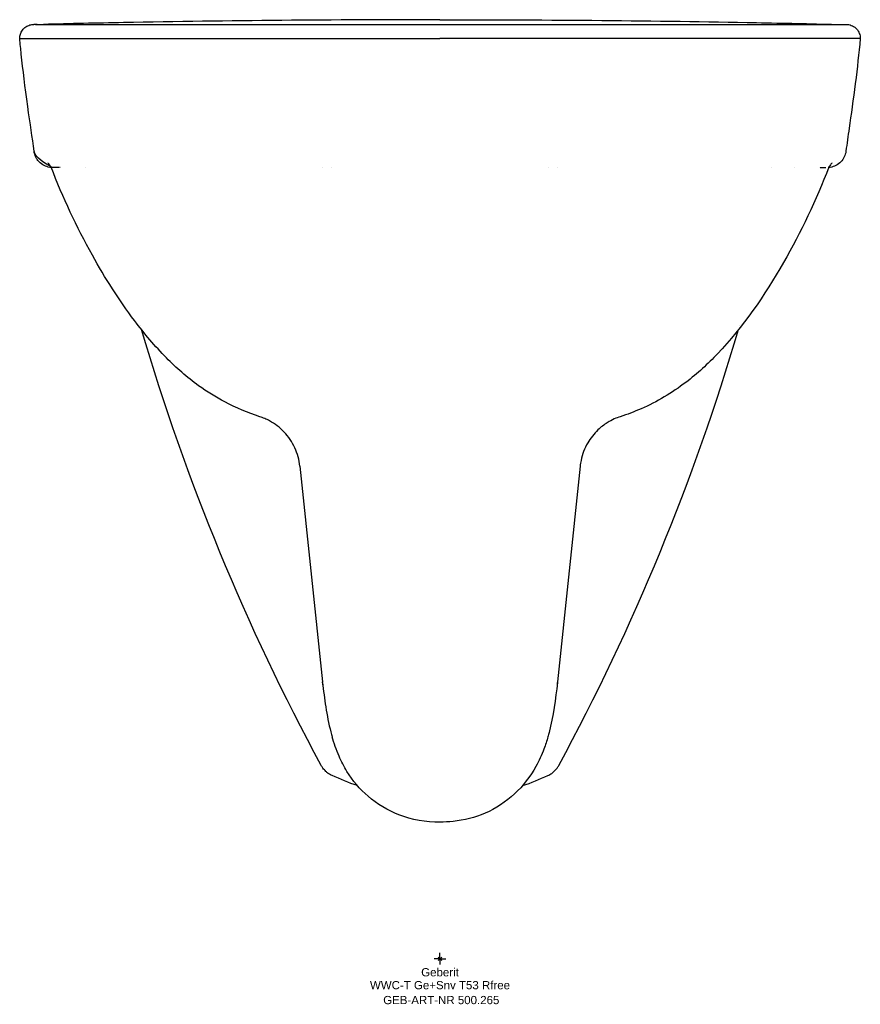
# Model space of a CAD drawing. Header units: millimetres. Extents: x -179 to 179, y -19 to 400.
import ezdxf
from ezdxf.enums import TextEntityAlignment as Align

# ---------------------------------------------------------------- set-up
doc = ezdxf.new("R2010")
doc.units = ezdxf.units.MM
doc.layers.get('0').update_dxf_attribs({"linetype": 'CONTINUOUS'})
for name, color, linetype, lineweight in [('Arbeitspunkt(DIN)', 7, 'CONTINUOUS', 25), ('GEB-ART-NR', 1, 'CONTINUOUS', 18), ('GEB-BEZUG', 2, 'CONTINUOUS', 25), ('GEB-TEXT', 5, 'CONTINUOUS', 18)]:
    doc.layers.add(name, color=color, linetype=linetype, lineweight=lineweight)
doc.layers.add('GEB-KONTUR-A', color=5, linetype='CONTINUOUS')
doc.styles.get("Standard").update_dxf_attribs({"font": 'arial.ttf'})

# ---------------------------------------------------------------- blocks, each defined once
blk = doc.blocks.new('Einfügepunkt')
at = {"layer": 'GEB-BEZUG'}
for p, q in [((-0.71, -0.71), (0.71, 0.71)), ((-0.71, 0.71), (0.71, -0.71))]:
    blk.add_line(p, q, dxfattribs=at)

msp = doc.modelspace()

# ---------------------------------------------------------------- linework, layer by layer
at = {"layer": 'Arbeitspunkt(DIN)', "ltscale": 25}
for q in [(-2.5, 0), (0, 2.5), (0, -2.5), (2.5, 0)]:
    msp.add_line((0, 0), q, dxfattribs=at)
at = {"layer": 'GEB-KONTUR-A', "ltscale": 25}
for p, q in [((-165.41, 337.02), (-165.41, 337.02)), ((-161.77, 337), (-161.77, 337)), ((-50.02, 337), (-50.02, 337)), ((-46.1, 337), (-46.1, 337)), ((46.1, 337), (46.1, 337)), ((50.03, 337), (50.03, 337)), ((141.23, 337), (141.23, 337)), ((161.82, 337), (164.32, 337)), ((165.41, 337.02), (165.41, 337.02)), ((-76.64, 230.86), (-76.64, 230.86)), ((76.64, 230.86), (76.64, 230.86)), ((-59.65, 209.81), (-50, 118)), ((59.65, 209.81), (50, 118))]:
    msp.add_line(p, q, dxfattribs=at)
for centre, start, end in [((-151.14, 329), 87.9706, 88.5709), ((151.14, 329), 91.4133, 92.0127)]:
    msp.add_arc(centre, 8, start, end, dxfattribs=at)
for centre, major_axis, ratio, start_param, end_param in [((-161.81, 331.07), (0.44, 5.91), 0.954452, 0.069644, 0.070074), ((161.81, 331.07), (-0.44, 5.91), 0.954451, 6.213117, 6.213547)]:
    msp.add_ellipse(centre, major_axis=major_axis, ratio=ratio, start_param=start_param, end_param=end_param, dxfattribs=at)
for points in [[(-134.76, 398.76), (-146.1, 398.54), (-157.44, 398.29), (-168.77, 398.01)], [(0, 400), (-44.92, 400), (-89.85, 399.62), (-134.76, 398.76)], [(0, 400), (46.9, 400), (91.82, 399.59), (134.76, 398.76)], [(134.76, 398.76), (146.21, 398.54), (157.54, 398.29), (168.77, 398.01)], [(-171.98, 398), (-172.75, 398), (-172.9, 398), (-172.94, 398)], [(-171.46, 398), (-171.66, 398), (-171.83, 398), (-171.98, 398)], [(-169.1, 398), (-168.99, 398), (-168.89, 398), (-168.77, 398.01)], [(-137.52, 398.01), (-135.83, 398.01), (-134.14, 398.01), (-132.45, 398.01)], [(131.52, 398.01), (131.5, 398.01), (131.48, 398.01), (131.47, 398.01)], [(132.5, 398.01), (134.17, 398.01), (135.84, 398.01), (137.52, 398.01)], [(168.77, 398.01), (168.93, 398), (169.05, 398), (169.2, 398)], [(-165.68, 337.4), (-167.63, 338.41), (-172.46, 341.2), (-172.82, 343.99)], [(-161.77, 337), (-161.79, 337), (-161.8, 337), (-161.82, 337)], [(165.41, 337.01), (165.41, 337.01), (165.41, 337.01), (165.41, 337.01)], [(-127.58, 269.72), (-127.58, 269.72), (-127.58, 269.72), (-127.58, 269.72)], [(127.58, 269.72), (127.58, 269.72), (127.58, 269.72), (127.58, 269.72)], [(-50.56, 82.35), (-82.49, 141.32), (-108.11, 203.68), (-127.08, 268.01)], [(50.56, 82.35), (82.48, 141.31), (108.11, 203.68), (127.08, 268.01)], [(-35.15, 73.75), (-38.82, 74.99), (-42.42, 76.41), (-45.93, 78.03)], [(35.15, 73.75), (38.82, 74.99), (42.42, 76.41), (45.93, 78.03)]]:
    msp.add_open_spline(points, degree=3, dxfattribs=at)
for points, knots in [([(-178.93, 392), (-178.92, 392.61), (-178.83, 393.22), (-178.45, 394.42), (-178.15, 395), (-177.39, 396.07), (-176.9, 396.55), (-175.84, 397.28), (-175.25, 397.56), (-174.34, 397.84), (-174.02, 397.91), (-173.56, 397.97), (-173.43, 397.98), (-173.27, 397.99), (-173.23, 397.99), (-173.18, 397.99), (-173.17, 398), (-173.12, 398), (-173.1, 398), (-173.07, 398), (-173.06, 398), (-173.03, 398), (-173.02, 398), (-172.99, 398), (-172.98, 398), (-172.96, 398), (-172.95, 398), (-172.94, 398), (-172.94, 398), (-172.94, 398)], [0, 0, 0, 0, 0.182447, 0.182447, 0.375106, 0.375106, 0.574668, 0.574668, 0.763794, 0.763794, 0.861748, 0.861748, 0.902236, 0.902236, 0.913274, 0.913274, 0.920807, 0.920807, 0.932299, 0.932299, 0.94517, 0.94517, 0.967948, 0.967948, 1.024496, 1.024496, 1.19397, 1.19397, 1.516848, 1.516848, 1.516848, 1.516848]), ([(-172.24, 398), (-172.14, 398), (-172.01, 398), (-171.65, 398), (-171.47, 398), (-170.44, 398), (-170.06, 398), (-168.01, 398), (-167.28, 398), (-165.67, 398), (-165.11, 398), (-163.36, 398), (-162, 398), (-159.27, 398.01), (-157.88, 398.01), (-154.1, 398.01), (-151.69, 398.01), (-145.36, 398.01), (-141.43, 398.01), (-137.52, 398.01)], [7.412448, 7.412448, 7.412448, 7.412448, 9.163692, 9.163692, 11.819485, 11.819485, 13.351044, 13.351044, 13.892648, 13.892648, 14.122358, 14.122358, 14.546554, 14.546554, 14.963152, 14.963152, 15.683278, 15.683278, 16.867109, 16.867109, 16.867109, 16.867109]), ([(-171.46, 398), (-170.05, 398), (-167.18, 398), (-157.74, 398), (-151.88, 398), (-137.69, 398), (-129.56, 398), (-111.56, 398), (-101.76, 398), (-80.9, 398), (-69.78, 398), (-47.03, 398), (-35.3, 398), (-15.69, 398), (-7.83, 398), (0, 398)], [0, 0, 0, 0, 5.571221, 5.571221, 10.331464, 10.331464, 14.62168, 14.62168, 18.584818, 18.584818, 22.367061, 22.367061, 25.969099, 25.969099, 28.318836, 28.318836, 28.318836, 28.318836]), ([(-131.51, 398.01), (-130.52, 398.01), (-129.48, 398.01), (-128.4, 398.01), (-128.04, 398.01), (-127.67, 398.01), (-127.29, 398.01), (-127.06, 398.01), (-126.83, 398.01), (-126.59, 398.01), (-126.58, 398.01), (-126.57, 398.01), (-126.55, 398.01)], [0.2604689, 0.2604689, 0.2604689, 0.2604689, 0.375, 0.375, 0.375, 0.4135988, 0.4135988, 0.4135988, 0.4375, 0.4375, 0.4375, 0.4389264, 0.4389264, 0.4389264, 0.4389264]), ([(-126.55, 398.01), (-121.65, 398.02), (-115.44, 398.01), (-101.89, 398.01), (-94.91, 398), (-87.37, 398)], [0, 0, 0, 0, 3.243191, 3.243191, 5.843528, 5.843528, 5.843528, 5.843528]), ([(0, 398), (11.93, 398), (23.95, 398), (47.03, 398), (58.24, 398), (79.26, 398), (89.2, 398), (107.71, 398), (116.33, 398), (131.99, 398), (139, 398), (151.09, 398), (156.14, 398), (164.41, 398), (167.45, 398), (170.63, 398), (171.44, 398), (171.97, 398)], [0, 0, 0, 0, 3.579815, 3.579815, 7.117175, 7.117175, 10.641329, 10.641329, 14.284035, 14.284035, 18.095663, 18.095663, 22.069924, 22.069924, 26.337816, 26.337816, 29.091666, 29.091666, 29.091666, 29.091666]), ([(87.35, 398), (91.26, 398), (95.02, 398), (105.84, 398.01), (112.3, 398.01), (123.27, 398.02), (127.82, 398.02), (131.47, 398.01)], [8.971938, 8.971938, 8.971938, 8.971938, 10.314035, 10.314035, 13.101195, 13.101195, 16.003938, 16.003938, 16.003938, 16.003938]), ([(137.52, 398.01), (142.23, 398.01), (146.95, 398.01), (154.73, 398.01), (157.84, 398.01), (161.6, 398), (162.39, 398), (163.71, 398), (164.25, 398), (165.52, 398), (166.18, 398), (167.26, 398), (167.69, 398), (168.59, 398), (168.97, 398), (169.9, 398), (170.24, 398), (171.28, 398), (171.5, 398), (171.93, 398), (172.15, 398), (172.28, 398)], [0, 0, 0, 0, 1.42314, 1.42314, 2.335209, 2.335209, 2.585614, 2.585614, 2.776694, 2.776694, 3.069742, 3.069742, 3.364976, 3.364976, 3.811733, 3.811733, 4.695445, 4.695445, 7.12944, 7.12944, 9.514806, 9.514806, 9.514806, 9.514806]), ([(171.98, 398), (172.75, 398), (172.9, 398), (172.94, 398), (172.95, 398), (172.95, 398), (172.95, 398)], [0, 0, 0, 0, 0.1237545, 0.1237545, 0.1237545, 0.1340362, 0.1340362, 0.1340362, 0.1340362]), ([(172.95, 398), (172.95, 398), (172.96, 398), (172.98, 398), (172.98, 398), (173.01, 398), (173.01, 398), (173.05, 398), (173.07, 398), (173.15, 398), (173.18, 398), (173.29, 397.99), (173.39, 397.98), (173.84, 397.94), (174.2, 397.87), (175.26, 397.57), (175.94, 397.23), (177.13, 396.35), (177.64, 395.79), (178.41, 394.53), (178.68, 393.82), (178.89, 392.74), (178.93, 392.37), (178.93, 392)], [0, 0, 0, 0, 0.147115, 0.147115, 0.202292, 0.202292, 0.229485, 0.229485, 0.256977, 0.256977, 0.270819, 0.270819, 0.298757, 0.298757, 0.40863, 0.40863, 0.629529, 0.629529, 0.850775, 0.850775, 1.071603, 1.071603, 1.181709, 1.181709, 1.181709, 1.181709]), ([(-172.82, 343.99), (-173.57, 349.86), (-174.44, 355.48), (-176.66, 371.32), (-177.51, 378.53), (-178.47, 387.5), (-178.7, 389.71), (-178.93, 392)], [0, 0, 0, 0, 10.001266, 10.001266, 20.849251, 20.849251, 24.246989, 24.246989, 24.246989, 24.246989]), ([(-178.92, 392), (-178.92, 392), (-178.93, 392), (-178.93, 392), (-178.93, 392), (-178.93, 392), (-178.92, 392), (-178.92, 392), (-178.92, 392), (-178.92, 392), (-178.91, 392), (-178.86, 392), (-178.73, 392), (-178.61, 392), (-178.43, 392), (-178.14, 392), (-178.09, 392), (-178.03, 392), (-177.97, 392), (-177.62, 392), (-177.15, 392), (-176.51, 392), (-176.34, 392), (-176.16, 392), (-175.97, 392), (-175.43, 392), (-174.78, 392), (-174.02, 392), (-173.89, 392), (-173.76, 392), (-173.63, 392), (-172.67, 392), (-171.55, 392), (-170.24, 392), (-170.07, 392), (-169.9, 392), (-169.73, 392), (-169.48, 392), (-169.23, 392), (-168.97, 392), (-167.77, 392), (-166.46, 392), (-165.01, 392), (-164.17, 392), (-163.28, 392), (-162.35, 392), (-161.24, 392), (-160.08, 392), (-158.85, 392), (-158.68, 392), (-158.5, 392), (-158.33, 392), (-155.86, 392), (-153.15, 392), (-150.18, 392), (-148, 392), (-145.68, 392), (-143.23, 392), (-139.06, 392), (-134.49, 392), (-129.55, 392), (-127.24, 392), (-124.84, 392), (-122.37, 392), (-120.45, 392), (-118.49, 392), (-116.47, 392), (-112.37, 392), (-108.07, 392), (-103.58, 392), (-97.09, 392), (-90.22, 392), (-83.01, 392), (-79.72, 392), (-76.37, 392), (-72.95, 392), (-71.06, 392), (-69.15, 392), (-67.22, 392), (-59.68, 392), (-51.86, 392), (-43.86, 392), (-41.99, 392), (-40.12, 392), (-38.23, 392), (-36.97, 392), (-35.7, 392), (-34.43, 392), (-23.14, 392), (-11.56, 392), (0, 392)], [0.3646578, 0.3646578, 0.3646578, 0.3646578, 0.375, 0.375, 0.375, 0.3770402, 0.3770402, 0.3770402, 0.3850879, 0.3850879, 0.3850879, 0.4216139, 0.4216139, 0.4216139, 0.4524798, 0.4524798, 0.4524798, 0.4581583, 0.4581583, 0.4581583, 0.491402, 0.491402, 0.491402, 0.5, 0.5, 0.5, 0.5248404, 0.5248404, 0.5248404, 0.5289098, 0.5289098, 0.5289098, 0.5586729, 0.5586729, 0.5586729, 0.5625, 0.5625, 0.5625, 0.5679577, 0.5679577, 0.5679577, 0.5929504, 0.5929504, 0.5929504, 0.6075993, 0.6075993, 0.6075993, 0.625, 0.625, 0.625, 0.6274293, 0.6274293, 0.6274293, 0.6618332, 0.6618332, 0.6618332, 0.6870888, 0.6870888, 0.6870888, 0.7299821, 0.7299821, 0.7299821, 0.75, 0.75, 0.75, 0.7654797, 0.7654797, 0.7654797, 0.7970248, 0.7970248, 0.7970248, 0.8426805, 0.8426805, 0.8426805, 0.8634883, 0.8634883, 0.8634883, 0.875, 0.875, 0.875, 0.9199813, 0.9199813, 0.9199813, 0.9304758, 0.9304758, 0.9304758, 0.9375, 0.9375, 0.9375, 1, 1, 1, 1]), ([(178.93, 392), (178.93, 392), (178.93, 392), (178.92, 392), (178.92, 392), (178.92, 392), (178.92, 392), (178.92, 392), (178.92, 392), (178.91, 392), (178.9, 392), (178.85, 392), (178.72, 392), (178.6, 392), (178.42, 392), (178.14, 392), (178.09, 392), (178.03, 392), (177.97, 392), (177.63, 392), (177.16, 392), (176.51, 392), (176.35, 392), (176.17, 392), (175.98, 392), (175.43, 392), (174.78, 392), (174.02, 392), (173.89, 392), (173.77, 392), (173.63, 392), (172.67, 392), (171.54, 392), (170.24, 392), (170.07, 392), (169.9, 392), (169.73, 392), (169.48, 392), (169.22, 392), (168.96, 392), (167.77, 392), (166.46, 392), (165.02, 392), (164.17, 392), (163.28, 392), (162.35, 392), (161.24, 392), (160.08, 392), (158.84, 392), (158.67, 392), (158.5, 392), (158.33, 392), (155.86, 392), (153.14, 392), (150.17, 392), (148, 392), (145.69, 392), (143.23, 392), (143.2, 392), (143.16, 392), (143.12, 392), (138.99, 392), (134.46, 392), (129.55, 392), (127.24, 392), (124.84, 392), (122.37, 392), (120.45, 392), (118.49, 392), (116.47, 392), (112.37, 392), (108.07, 392), (103.58, 392), (97.09, 392), (90.22, 392), (83.01, 392), (79.72, 392), (76.37, 392), (72.95, 392), (71.06, 392), (69.15, 392), (67.22, 392), (59.68, 392), (51.86, 392), (43.86, 392), (41.99, 392), (40.12, 392), (38.23, 392), (36.97, 392), (35.7, 392), (34.43, 392), (23.14, 392), (11.56, 392), (0, 392)], [0.3646677, 0.3646677, 0.3646677, 0.3646677, 0.375, 0.375, 0.375, 0.3770449, 0.3770449, 0.3770449, 0.3850921, 0.3850921, 0.3850921, 0.4216226, 0.4216226, 0.4216226, 0.4524915, 0.4524915, 0.4524915, 0.4581696, 0.4581696, 0.4581696, 0.4914088, 0.4914088, 0.4914088, 0.5, 0.5, 0.5, 0.5248411, 0.5248411, 0.5248411, 0.528909, 0.528909, 0.528909, 0.5586713, 0.5586713, 0.5586713, 0.5625, 0.5625, 0.5625, 0.5679588, 0.5679588, 0.5679588, 0.5929504, 0.5929504, 0.5929504, 0.6075975, 0.6075975, 0.6075975, 0.625, 0.625, 0.625, 0.6274268, 0.6274268, 0.6274268, 0.6618605, 0.6618605, 0.6618605, 0.6871313, 0.6871313, 0.6871313, 0.6875, 0.6875, 0.6875, 0.7299932, 0.7299932, 0.7299932, 0.75, 0.75, 0.75, 0.7654803, 0.7654803, 0.7654803, 0.7970246, 0.7970246, 0.7970246, 0.8426804, 0.8426804, 0.8426804, 0.8634885, 0.8634885, 0.8634885, 0.875, 0.875, 0.875, 0.9199814, 0.9199814, 0.9199814, 0.9304759, 0.9304759, 0.9304759, 0.9375, 0.9375, 0.9375, 1, 1, 1, 1]), ([(178.93, 392), (178.26, 385.26), (177.69, 379.95), (175.99, 366.36), (174.96, 359.26), (173.67, 350.36), (173.23, 347.24), (172.82, 344)], [0, 0, 0, 0, 10.000448, 10.000448, 18.725071, 18.725071, 24.244031, 24.244031, 24.244031, 24.244031]), ([(-165.47, 337.02), (-165.49, 337.02), (-165.5, 337.02), (-166.36, 337.09), (-167.2, 337.3), (-168.78, 337.96), (-169.52, 338.43), (-170.64, 339.41), (-171.07, 339.89), (-171.55, 340.58), (-171.67, 340.76), (-172.21, 341.68), (-172.53, 342.51), (-172.75, 343.57), (-172.79, 343.78), (-172.82, 343.99)], [0.05924, 0.05924, 0.05924, 0.05924, 0.063009, 0.063009, 0.317846, 0.317846, 0.574766, 0.574766, 0.764889, 0.764889, 0.827864, 0.827864, 1.087322, 1.087322, 1.151418, 1.151418, 1.151418, 1.151418]), ([(172.82, 344), (172.71, 343.14), (172.46, 342.29), (171.71, 340.75), (171.21, 340.04), (170.03, 338.82), (169.33, 338.3), (167.82, 337.51), (166.99, 337.24), (165.93, 337.07), (165.7, 337.04), (165.47, 337.02)], [0.000274, 0.000274, 0.000274, 0.000274, 0.259372, 0.259372, 0.514121, 0.514121, 0.769036, 0.769036, 1.023945, 1.023945, 1.092574, 1.092574, 1.092574, 1.092574]), ([(-165.41, 337.01), (-166.04, 337.92), (-166.58, 338.66), (-166.85, 338.99), (-166.88, 339.03), (-166.88, 339.03)], [0.000935, 0.000935, 0.000935, 0.000935, 2.273168, 2.273168, 2.792037, 2.792037, 2.792037, 2.792037]), ([(-162.49, 337), (-163.41, 337), (-164.08, 337), (-164.6, 337), (-164.71, 337), (-164.81, 337), (-164.84, 337), (-164.86, 337), (-164.87, 337), (-164.88, 337), (-164.88, 337), (-164.88, 337), (-164.88, 337), (-164.88, 337), (-164.88, 337), (-164.88, 337), (-164.88, 337), (-164.88, 337), (-164.88, 337), (-164.88, 337), (-164.88, 337), (-164.88, 337), (-164.88, 337), (-164.88, 337), (-165.17, 337.14), (-165.65, 337.38)], [0, 0, 0, 0, 10.000309, 10.000309, 13.343041, 13.343041, 15.012251, 15.012251, 15.845678, 15.845678, 16.261765, 16.261765, 16.469486, 16.469486, 16.625276, 16.625276, 16.656526, 16.656526, 16.672151, 16.672151, 16.676057, 16.676057, 16.67635, 16.67635, 16.88528, 16.88528, 16.88528, 16.88528]), ([(-165.52, 337.14), (-165.52, 337.15), (-165.52, 337.15), (-165.52, 337.15), (-165.52, 337.16), (-165.53, 337.16), (-165.53, 337.17), (-165.53, 337.17), (-165.53, 337.18), (-165.54, 337.18), (-165.54, 337.19), (-165.54, 337.2), (-165.55, 337.21), (-165.55, 337.21), (-165.55, 337.21), (-165.55, 337.22)], [0, 0, 0, 0, 0.00097672, 0.00097672, 0.00197469, 0.00197469, 0.00350412, 0.00350412, 0.00610955, 0.00610955, 0.01124669, 0.01124669, 0.02296217, 0.02296217, 0.0252566, 0.0252566, 0.0252566, 0.0252566]), ([(-76.64, 230.86), (-81.78, 232.52), (-86.83, 234.63), (-95.48, 239.21), (-99.21, 241.54), (-107.73, 247.69), (-112.3, 251.73), (-121.31, 260.89), (-125.81, 266.23), (-136.66, 280.57), (-142.61, 289.98), (-154.66, 311.71), (-160.6, 324.24), (-165.52, 337.14)], [0, 0, 0, 0, 1.629941, 1.629941, 2.938532, 2.938532, 4.787371, 4.787371, 6.932107, 6.932107, 10.271905, 10.271905, 14.426023, 14.426023, 14.426023, 14.426023]), ([(-162.22, 337), (-162.23, 337), (-162.25, 337), (-162.27, 337), (-162.28, 337), (-162.29, 337), (-162.3, 337), (-162.32, 337), (-162.33, 337), (-162.34, 337), (-162.35, 337), (-162.37, 337), (-162.39, 337), (-162.4, 337), (-162.41, 337), (-162.42, 337), (-162.43, 337), (-162.44, 337), (-162.45, 337), (-162.45, 337), (-162.46, 337), (-162.47, 337), (-162.48, 337), (-162.49, 337), (-162.49, 337), (-162.49, 337)], [0.07241639, 0.07241639, 0.07241639, 0.07241639, 0.078125, 0.078125, 0.08203125, 0.08203125, 0.0859375, 0.0859375, 0.08984375, 0.08984375, 0.09375, 0.09375, 0.09960937, 0.09960937, 0.1015625, 0.1015625, 0.10714593, 0.10714593, 0.10742187, 0.10742187, 0.109375, 0.109375, 0.11328125, 0.11328125, 0.11474197, 0.11474197, 0.11474197, 0.11474197]), ([(-161.82, 337), (-161.83, 337), (-161.83, 337), (-161.84, 337), (-161.85, 337), (-161.87, 337), (-161.87, 337), (-161.88, 337), (-161.89, 337), (-161.91, 337), (-161.92, 337), (-161.93, 337), (-161.93, 337), (-161.94, 337)], [0.01368524, 0.01368524, 0.01368524, 0.01368524, 0.015625, 0.015625, 0.02154619, 0.02154619, 0.0234375, 0.0234375, 0.02734375, 0.02734375, 0.03125, 0.03125, 0.03361083, 0.03361083, 0.03361083, 0.03361083]), ([(165.52, 337.15), (160.18, 323.13), (153.64, 309.54), (138.23, 282.55), (128.92, 269.07), (114.04, 253.37), (109.6, 249.26), (98.82, 241.08), (92.36, 237.22), (82.68, 232.97), (79.67, 231.84), (76.64, 230.86)], [0, 0, 0, 0, 4.514651, 4.514651, 9.375528, 9.375528, 11.235506, 11.235506, 13.451366, 13.451366, 14.413539, 14.413539, 14.413539, 14.413539]), ([(166.88, 339.03), (166.88, 339.03), (166.68, 338.79), (166.15, 338.07), (165.8, 337.58), (165.41, 337.01)], [1.960051, 1.960051, 1.960051, 1.960051, 3.327901, 3.327901, 4.752391, 4.752391, 4.752391, 4.752391]), ([(165.55, 337.22), (165.55, 337.21), (165.55, 337.21), (165.54, 337.2), (165.54, 337.19), (165.54, 337.18), (165.53, 337.18), (165.53, 337.17), (165.53, 337.17), (165.53, 337.16), (165.53, 337.16), (165.52, 337.15)], [0.20636575, 0.20636575, 0.20636575, 0.20636575, 0.2148592, 0.2148592, 0.22237751, 0.22237751, 0.22625688, 0.22625688, 0.22827114, 0.22827114, 0.23037375, 0.23037375, 0.23037375, 0.23037375]), ([(-59.65, 209.81), (-59.93, 212.5), (-60.67, 215.18), (-62.93, 220.09), (-64.49, 222.39), (-68.16, 226.27), (-70.34, 227.91), (-73.24, 229.48), (-73.95, 229.82), (-75.34, 230.41), (-76.03, 230.67), (-76.64, 230.86)], [0, 0, 0, 0, 0.815837, 0.815837, 1.6331, 1.6331, 2.44096, 2.44096, 2.700541, 2.700541, 2.970999, 2.970999, 2.970999, 2.970999]), ([(76.64, 230.86), (75.9, 230.62), (75.05, 230.31), (73.22, 229.48), (72.21, 228.95), (69.83, 227.47), (68.47, 226.42), (65.55, 223.63), (64.06, 221.75), (61.55, 217.42), (60.57, 214.87), (59.86, 211.45), (59.74, 210.63), (59.65, 209.81)], [0, 0, 0, 0, 0.325608, 0.325608, 0.689122, 0.689122, 1.210789, 1.210789, 1.92269, 1.92269, 2.724723, 2.724723, 2.974651, 2.974651, 2.974651, 2.974651]), ([(-49.86, 116.7), (-49.86, 116.7), (-49.86, 116.7), (-49.87, 116.78), (-49.93, 117.37), (-49.98, 117.83), (-49.99, 117.89), (-50, 118)], [0.660699, 0.660699, 0.660699, 0.660699, 0.72803, 0.72803, 1.568595, 1.568595, 2.026932, 2.026932, 2.026932, 2.026932]), ([(-49.97, 117.71), (-49.97, 117.72), (-49.97, 117.72), (-49.97, 117.72), (-49.97, 117.73), (-49.97, 117.73), (-49.97, 117.73), (-49.97, 117.73), (-49.97, 117.72), (-49.97, 117.72)], [0.1159649, 0.1159649, 0.1159649, 0.1159649, 0.3365153, 0.3365153, 0.3365153, 0.6623459, 0.6623459, 0.6623459, 0.9999985, 0.9999985, 0.9999985, 0.9999985]), ([(-49.97, 117.72), (-49.6, 114.22), (-48.74, 107.14), (-47.27, 99.41), (-46.13, 95.22), (-45.94, 94.53)], [0.0000007, 0.0000007, 0.0000007, 0.0000007, 0.1221241, 0.247535, 0.2724963, 0.2724963, 0.2724963, 0.2724963]), ([(49.97, 117.71), (49.22, 110.59), (48.26, 103.38), (46.45, 96.4), (46.28, 95.78), (46.11, 95.15), (45.94, 94.53)], [0.0000469, 0.0000469, 0.0000469, 0.0000469, 0.25, 0.25, 0.25, 0.2723868, 0.2723868, 0.2723868, 0.2723868]), ([(50, 118), (49.98, 117.81), (49.97, 117.74), (49.91, 117.2), (49.88, 116.93), (49.87, 116.75), (49.86, 116.72), (49.86, 116.7), (49.86, 116.7), (49.86, 116.7)], [0, 0, 0, 0, 0.643197, 0.643197, 1.135228, 1.135228, 1.299103, 1.299103, 1.366499, 1.366499, 1.366499, 1.366499]), ([(49.97, 117.71), (49.97, 117.72), (49.97, 117.72), (49.97, 117.73), (49.97, 117.73), (49.97, 117.73), (49.97, 117.72), (49.97, 117.72)], [0.1376521, 0.1376521, 0.1376521, 0.1376521, 0.3365144, 0.3365144, 0.6623432, 0.6623432, 1, 1, 1, 1]), ([(50.02, 118.21), (50.02, 118.21), (50.02, 118.21), (50.02, 118.21), (50.02, 118.21), (50.02, 118.21), (50.02, 118.21), (50.02, 118.2), (50.02, 118.2), (50.02, 118.18), (50.02, 118.17), (50.02, 118.13), (50.01, 118.11), (50.01, 118.06), (50.01, 118.03), (50, 117.97), (50, 117.93), (50, 117.87), (50, 117.85), (49.99, 117.8), (49.99, 117.79), (49.99, 117.76), (49.99, 117.75), (49.99, 117.73), (49.99, 117.73), (49.99, 117.72), (49.99, 117.72), (49.99, 117.72), (49.99, 117.72), (49.99, 117.72), (49.99, 117.72), (49.99, 117.71), (49.99, 117.71), (49.99, 117.71), (49.99, 117.71), (49.99, 117.71)], [0, 0, 0, 0, 0.0000514, 0.0000514, 0.0001542, 0.0001542, 0.00056542, 0.00056542, 0.00144366, 0.00144366, 0.00612765, 0.00612765, 0.01237298, 0.01237298, 0.02070014, 0.02070014, 0.03180314, 0.03180314, 0.03920505, 0.03920505, 0.04413964, 0.04413964, 0.04742995, 0.04742995, 0.04909282, 0.04909282, 0.04951363, 0.04951363, 0.04972204, 0.04972204, 0.04992938, 0.04992938, 0.05075773, 0.05075773, 0.05089579, 0.05089579, 0.05089579, 0.05089579]), ([(0, 58.18), (-5.92, 58.18), (-11.95, 59.18), (-22.24, 63.13), (-26.75, 65.85), (-34.11, 72.24), (-37.17, 75.88), (-40.88, 81.87), (-42, 84.02), (-44.18, 88.97), (-45.17, 91.85), (-45.94, 94.53)], [0, 0, 0, 0, 1.774987, 1.774987, 3.310741, 3.310741, 4.709726, 4.709726, 5.441223, 5.441223, 6.349644, 6.349644, 6.349644, 6.349644]), ([(45.94, 94.53), (45.45, 92.84), (44.88, 91.06), (43.29, 86.8), (42.16, 84.31), (38.46, 77.62), (35.36, 73.58), (28.06, 66.81), (23.77, 63.98), (14.89, 60.15), (10.25, 58.97), (3.74, 58.28), (1.87, 58.18), (0, 58.18)], [0, 0, 0, 0, 0.572662, 0.572662, 1.392946, 1.392946, 2.889065, 2.889065, 4.39055, 4.39055, 5.795299, 5.795299, 6.355276, 6.355276, 6.355276, 6.355276]), ([(-45.93, 78.03), (-46.4, 78.24), (-46.86, 78.5), (-47.31, 78.79), (-47.4, 78.85), (-47.49, 78.91), (-47.58, 78.98), (-47.94, 79.24), (-48.3, 79.54), (-48.6, 79.81), (-49.03, 80.22), (-49.45, 80.69), (-49.83, 81.2), (-50.09, 81.56), (-50.33, 81.95), (-50.55, 82.35)], [0, 0, 0, 0, 0.25, 0.25, 0.25, 0.2992268, 0.2992268, 0.2992268, 0.5, 0.5, 0.5, 0.7955054, 0.7955054, 0.7955054, 0.9999354, 0.9999354, 0.9999354, 0.9999354]), ([(45.93, 78.03), (46.51, 78.29), (47.06, 78.61), (47.58, 78.98), (48.44, 79.59), (49.2, 80.35), (49.83, 81.2), (50.1, 81.57), (50.34, 81.95), (50.55, 82.35)], [0.0000001, 0.0000001, 0.0000001, 0.0000001, 0.2949895, 0.2949895, 0.2949895, 0.7887781, 0.7887781, 0.7887781, 0.9999316, 0.9999316, 0.9999316, 0.9999316])]:
    msp.add_open_spline(points, degree=3, knots=knots, dxfattribs=at)

# ---------------------------------------------------------------- block references
at = {"ltscale": 25}
msp.add_blockref('Einfügepunkt', (0, 0), dxfattribs=at)

# ---------------------------------------------------------------- texts
at = {"layer": 'GEB-ART-NR'}
msp.add_text('GEB-ART-NR 500.265', height=3.5, dxfattribs=at).set_placement((0.55, -19.34), align=Align.CENTER)
at = {"layer": 'GEB-TEXT'}
for s, p in [('Geberit', (0, -7.5)), ('WWC-T Ge+Snv T53 Rfree', (0, -13))]:
    msp.add_text(s, height=3.5, dxfattribs=at).set_placement(p, align=Align.CENTER)

doc.saveas('drawing.dxf')
